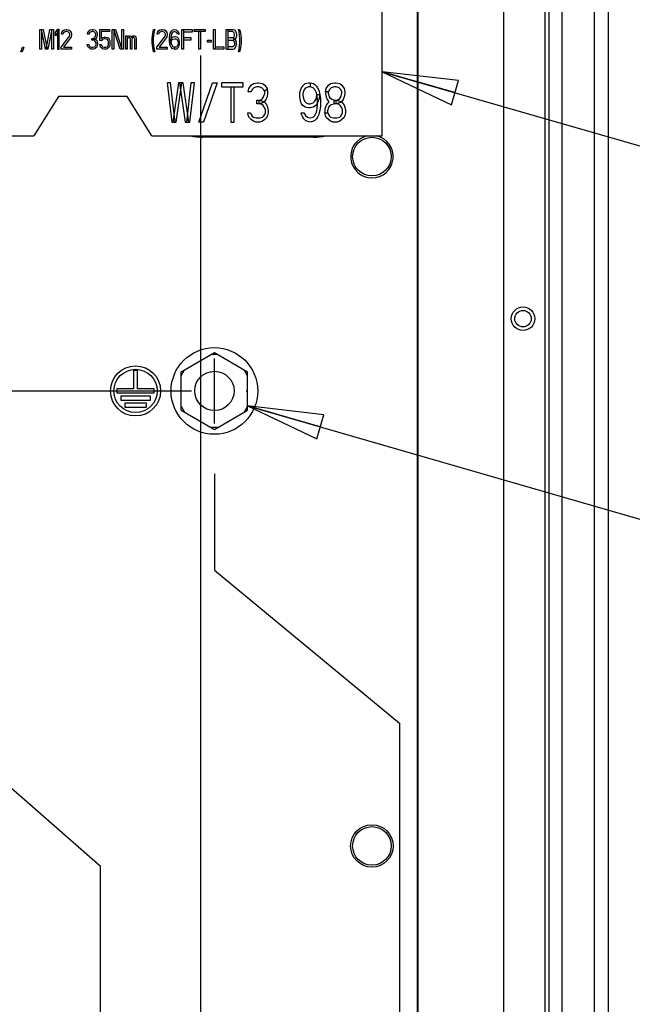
# Paper-space layout 'SUBMITTAL_E1H_1_2' of a CAD drawing. Header units: millimetres. Extents: x 0 to 841, y 0 to 594.
# Tile 21 of 30: x 409 to 448, y 384 to 447. Entities that reach past the tile are written whole.
import ezdxf

# ---------------------------------------------------------------- set-up
doc = ezdxf.new("R2010")
doc.units = ezdxf.units.MM
doc.header["$LTSCALE"] = 46.255
doc.linetypes.add('CENTER', pattern=[0.6, 0.375, -0.075, 0.075, -0.075])
doc.layers.get('0').update_dxf_attribs({"linetype": 'CONTINUOUS'})
for name, color, linetype in [('002___PRT_ALL_AXES', 7, 'CONTINUOUS'), ('02___PRT_ALL_AXES', 7, 'CONTINUOUS'), ('DRAFTS', 7, 'CONTINUOUS'), ('ROUNDS', 7, 'CONTINUOUS')]:
    doc.layers.add(name, color=color, linetype=linetype)
doc.styles.get("Standard").update_dxf_attribs({"font": 'txt', "width": 0.725})
doc.dimstyles.new('DIMSTYLE_4', dxfattribs={"dimtxt": 3.5, "dimasz": 4.8, "dimexe": 3.2, "dimexo": 1.6, "dimgap": 0.875, "dimtad": 0, "dimtih": 1, "dimtoh": 1, "dimdec": 1, "dimzin": 0, "dimdsep": 46, "dimtxsty": 'STANDARD', "dimblk": 'CLOSED', "dimblk1": 'CLOSED', "dimblk2": 'CLOSED', "dimcen": 0.09, "dimadec": 0, "dimazin": 0, "dimtp": 0.4, "dimtm": 0.4, "dimtfac": 1, "dimtdec": 1, "dimtofl": 0, "dimtmove": 0, "dimatfit": 3, "dimldrblk": 'CLOSED', "dimfxl": 1, "dimtolj": 1, "dimtzin": 0, "dimarcsym": 0})
doc.dimstyles.get("Standard").update_dxf_attribs({"dimtxt": 3.5, "dimasz": 4.8, "dimexe": 3.2, "dimexo": 1.6, "dimtad": 0, "dimtih": 1, "dimtoh": 1, "dimdec": 1, "dimzin": 0, "dimdsep": 46, "dimtxsty": 'STANDARD', "dimblk": 'CLOSED', "dimblk1": 'CLOSED', "dimblk2": 'CLOSED', "dimcen": 0.09, "dimadec": 0, "dimazin": 0, "dimtol": 1, "dimtp": 0.4, "dimtm": 0.4, "dimtfac": 1, "dimtdec": 1, "dimtofl": 0, "dimtmove": 0, "dimatfit": 3, "dimldrblk": 'CLOSED', "dimfxl": 1, "dimtolj": 1, "dimtzin": 0, "dimarcsym": 0})

# ---------------------------------------------------------------- blocks, each defined once
blk = doc.blocks.new('*D51')
at = {"color": 2, "linetype": 'CONTINUOUS'}
blk.add_line((420.428, 444.288), (420.428, 265.634), dxfattribs=at)
at = {"color": 2, "linetype": 'CONTINUOUS', "insert": (418.678, 263.884), "char_height": 3.5, "width": 15.225, "attachment_point": 3, "rotation": 90, "line_spacing_factor": 0.9}
blk.add_mtext('497\\P[19.6]', dxfattribs=at)
blk = doc.blocks.new('_CLOSED')
at = {"color": 0, "linetype": 'BYBLOCK'}
for p, q in [((0, 0), (-1, 0.167)), ((-1, 0.167), (-1, -0.167)), ((-1, -0.167), (0, 0)), ((-1, 0), (0, 0))]:
    blk.add_line(p, q, dxfattribs=at)
blk = doc.blocks.new('*D60')
at = {"color": 2, "linetype": 'CONTINUOUS'}
for p, q in [((403.816, 410.225), (403.816, 401.814)), ((403.816, 401.814), (414.057, 392.852)), ((414.057, 392.852), (414.057, 234.371))]:
    blk.add_line(p, q, dxfattribs=at)
at = {"color": 2, "linetype": 'CONTINUOUS', "insert": (412.307, 232.621), "char_height": 3.5, "width": 15.225, "attachment_point": 3, "rotation": 90, "line_spacing_factor": 0.9}
blk.add_mtext('431\\P[17.0]', dxfattribs=at)
blk = doc.blocks.new('*D61')
at = {"color": 2, "linetype": 'CONTINUOUS'}
for p, q in [((421.316, 417.725), (421.316, 411.616)), ((421.316, 411.616), (433.065, 401.895)), ((433.065, 401.895), (433.065, 234.371))]:
    blk.add_line(p, q, dxfattribs=at)
at = {"color": 2, "linetype": 'CONTINUOUS', "insert": (431.315, 232.621), "char_height": 3.5, "width": 15.225, "attachment_point": 3, "rotation": 90, "line_spacing_factor": 0.9}
blk.add_mtext('501\\P[19.7]', dxfattribs=at)

psp = doc.layouts.new('SUBMITTAL_E1H_1_2')

# ---------------------------------------------------------------- linework, layer by layer
at = {"color": 7, "linetype": 'CONTINUOUS'}
for p, q in [((442.303, 504.378), (442.303, 344.238)), ((442.553, 504.4), (442.553, 344.238)), ((446.328, 344.238), (446.328, 504.742)), ((439.678, 504.047), (439.678, 347.288)), ((434.228, 480.413), (434.228, 379.813)), ((431.975, 439.175), (431.975, 447.175)), ((410.233, 444.675), (410.233, 445.925)), ((410.233, 445.925), (410.448, 445.925)), ((410.34, 445.925), (410.34, 444.675)), ((410.592, 444.675), (410.34, 445.925)), ((410.448, 445.925), (410.7, 444.675)), ((410.628, 444.675), (410.879, 445.925)), ((410.987, 445.925), (410.736, 444.675)), ((410.879, 445.925), (411.095, 445.925)), ((410.987, 444.675), (410.987, 445.925)), ((411.095, 445.925), (411.095, 444.675)), ((411.454, 445.925), (411.239, 445.527)), ((411.239, 445.739), (411.347, 445.925)), ((411.239, 445.527), (411.239, 445.739)), ((411.347, 445.925), (411.347, 444.675)), ((411.454, 445.925), (411.347, 445.925)), ((411.454, 444.675), (411.454, 445.925)), ((411.616, 445.633), (411.634, 445.739)), ((411.706, 445.633), (411.616, 445.633)), ((411.634, 445.739), (411.706, 445.846)), ((411.706, 445.846), (411.778, 445.899)), ((411.742, 445.713), (411.706, 445.633)), ((411.796, 445.766), (411.742, 445.713)), ((411.778, 445.899), (411.904, 445.925)), ((411.886, 445.793), (411.796, 445.766)), ((411.958, 445.793), (411.886, 445.793)), ((411.904, 445.925), (411.958, 445.925)), ((411.958, 445.925), (412.083, 445.899)), ((412.047, 445.766), (411.958, 445.793)), ((412.101, 445.713), (412.047, 445.766)), ((412.083, 445.899), (412.155, 445.846)), ((412.137, 445.633), (412.101, 445.713)), ((412.101, 445.473), (412.137, 445.58)), ((412.137, 445.58), (412.137, 445.633)), ((412.155, 445.846), (412.191, 445.793)), ((412.191, 445.793), (412.227, 445.739)), ((412.227, 445.739), (412.245, 445.633)), ((412.245, 445.58), (412.227, 445.473)), ((412.245, 445.633), (412.245, 445.58)), ((413.269, 445.633), (413.287, 445.739)), ((413.359, 445.633), (413.269, 445.633)), ((413.287, 445.739), (413.359, 445.846)), ((413.359, 445.846), (413.431, 445.899)), ((413.395, 445.713), (413.359, 445.633)), ((413.449, 445.766), (413.395, 445.713)), ((413.431, 445.899), (413.557, 445.925)), ((413.539, 445.793), (413.449, 445.766)), ((413.611, 445.793), (413.539, 445.793)), ((413.557, 445.925), (413.593, 445.925)), ((413.593, 445.925), (413.718, 445.899)), ((413.701, 445.766), (413.611, 445.793)), ((413.754, 445.713), (413.701, 445.766)), ((413.718, 445.899), (413.79, 445.846)), ((413.79, 445.633), (413.754, 445.713)), ((413.754, 445.473), (413.79, 445.58)), ((413.79, 445.846), (413.826, 445.793)), ((413.79, 445.58), (413.79, 445.633)), ((413.826, 445.793), (413.862, 445.739)), ((413.862, 445.739), (413.88, 445.633)), ((413.88, 445.58), (413.862, 445.473)), ((413.88, 445.633), (413.88, 445.58)), ((414.042, 445.234), (414.042, 445.925)), ((414.042, 445.925), (414.653, 445.925)), ((414.132, 445.793), (414.132, 445.34)), ((414.653, 445.793), (414.132, 445.793)), ((414.653, 445.925), (414.653, 445.793)), ((414.833, 444.675), (414.833, 445.925)), ((414.833, 445.925), (415.048, 445.925)), ((414.94, 445.925), (414.94, 444.675)), ((415.336, 444.675), (414.94, 445.925)), ((415.048, 445.925), (415.443, 444.675)), ((415.443, 444.675), (415.443, 445.925)), ((415.443, 445.925), (415.551, 445.925)), ((415.551, 445.925), (415.551, 444.675)), ((417.366, 445.314), (417.384, 445.553)), ((417.384, 445.553), (417.42, 445.793)), ((417.42, 445.793), (417.456, 445.925)), ((417.456, 445.553), (417.438, 445.314)), ((417.456, 445.925), (417.528, 445.925)), ((417.492, 445.793), (417.456, 445.553)), ((417.528, 445.925), (417.492, 445.793)), ((417.69, 445.633), (417.708, 445.739)), ((417.779, 445.633), (417.69, 445.633)), ((417.708, 445.739), (417.779, 445.846)), ((417.779, 445.846), (417.851, 445.899)), ((417.815, 445.713), (417.779, 445.633)), ((417.869, 445.766), (417.815, 445.713)), ((417.851, 445.899), (417.977, 445.925)), ((417.959, 445.793), (417.869, 445.766)), ((418.031, 445.793), (417.959, 445.793)), ((417.977, 445.925), (418.031, 445.925)), ((418.031, 445.925), (418.157, 445.899)), ((418.121, 445.766), (418.031, 445.793)), ((418.175, 445.713), (418.121, 445.766)), ((418.157, 445.899), (418.229, 445.846)), ((418.211, 445.633), (418.175, 445.713)), ((418.175, 445.473), (418.211, 445.58)), ((418.211, 445.58), (418.211, 445.633)), ((418.229, 445.846), (418.301, 445.739)), ((418.301, 445.739), (418.318, 445.633)), ((418.318, 445.58), (418.301, 445.473)), ((418.318, 445.633), (418.318, 445.58)), ((418.462, 445.42), (418.48, 445.553)), ((418.48, 445.553), (418.498, 445.633)), ((418.498, 445.633), (418.516, 445.686)), ((418.516, 445.686), (418.552, 445.766)), ((418.552, 445.766), (418.588, 445.819)), ((418.57, 445.553), (418.552, 445.394)), ((418.588, 445.606), (418.57, 445.553)), ((418.588, 445.819), (418.642, 445.872)), ((418.642, 445.713), (418.588, 445.606)), ((418.642, 445.872), (418.678, 445.899)), ((418.696, 445.766), (418.642, 445.713)), ((418.678, 445.899), (418.786, 445.925)), ((418.786, 445.793), (418.696, 445.766)), ((418.786, 445.925), (418.893, 445.899)), ((418.876, 445.766), (418.786, 445.793)), ((418.929, 445.713), (418.876, 445.766)), ((418.893, 445.899), (418.929, 445.872)), ((418.929, 445.872), (418.983, 445.819)), ((418.965, 445.633), (418.929, 445.713)), ((419.073, 445.633), (418.965, 445.633)), ((418.983, 445.819), (419.019, 445.766)), ((419.019, 445.766), (419.055, 445.686)), ((419.055, 445.686), (419.073, 445.633)), ((419.253, 444.675), (419.253, 445.925)), ((419.253, 445.925), (419.9, 445.925)), ((419.361, 445.925), (419.361, 444.675)), ((419.9, 445.766), (419.361, 445.766)), ((419.9, 445.925), (419.9, 445.766)), ((420.043, 445.793), (420.043, 445.925)), ((420.043, 445.925), (420.726, 445.925)), ((420.726, 445.793), (420.043, 445.793)), ((420.331, 444.675), (420.331, 445.793)), ((420.439, 445.793), (420.439, 444.675)), ((420.726, 445.925), (420.726, 445.793)), ((421.265, 444.675), (421.265, 445.925)), ((421.265, 445.925), (421.373, 445.925)), ((421.373, 445.925), (421.373, 444.675)), ((422.056, 444.675), (422.056, 445.925)), ((422.056, 445.925), (422.487, 445.925)), ((422.164, 445.925), (422.164, 444.675)), ((422.487, 445.793), (422.164, 445.793)), ((422.487, 445.925), (422.595, 445.899)), ((422.541, 445.739), (422.487, 445.793)), ((422.577, 445.686), (422.541, 445.739)), ((422.595, 445.606), (422.577, 445.686)), ((422.577, 445.473), (422.595, 445.553)), ((422.595, 445.899), (422.649, 445.819)), ((422.595, 445.553), (422.595, 445.606)), ((422.649, 445.819), (422.703, 445.713)), ((422.703, 445.713), (422.721, 445.606)), ((422.721, 445.553), (422.703, 445.447)), ((422.721, 445.606), (422.721, 445.553)), ((422.883, 445.793), (422.847, 445.925)), ((422.847, 445.925), (422.918, 445.925)), ((422.918, 445.553), (422.883, 445.793)), ((422.918, 445.925), (422.954, 445.793)), ((422.936, 445.314), (422.918, 445.553)), ((422.954, 445.793), (422.99, 445.553)), ((422.99, 445.553), (423.008, 445.314)), ((411.598, 444.808), (412.065, 445.42)), ((412.191, 445.394), (411.742, 444.808)), ((412.065, 445.42), (412.101, 445.473)), ((412.227, 445.473), (412.191, 445.394)), ((413.269, 444.888), (413.251, 444.968)), ((413.251, 444.968), (413.341, 444.968)), ((413.341, 444.968), (413.359, 444.915)), ((413.359, 444.915), (413.395, 444.862)), ((413.539, 445.261), (413.539, 445.367)), ((413.539, 445.367), (413.611, 445.367)), ((413.611, 445.261), (413.539, 445.261)), ((413.611, 445.367), (413.683, 445.394)), ((413.611, 445.261), (413.611, 445.367)), ((413.611, 445.367), (413.718, 445.34)), ((413.718, 445.287), (413.611, 445.261)), ((413.701, 445.234), (413.611, 445.261)), ((413.683, 445.394), (413.718, 445.42)), ((413.736, 445.207), (413.701, 445.234)), ((413.718, 445.42), (413.754, 445.473)), ((413.718, 445.34), (413.772, 445.314)), ((413.772, 445.314), (413.718, 445.287)), ((413.772, 445.154), (413.736, 445.207)), ((413.754, 444.862), (413.79, 444.915)), ((413.826, 445.394), (413.772, 445.314)), ((413.772, 445.314), (413.844, 445.234)), ((413.808, 445.074), (413.772, 445.154)), ((413.79, 444.915), (413.808, 444.968)), ((413.808, 444.968), (413.808, 445.074)), ((413.862, 445.473), (413.826, 445.394)), ((413.844, 445.234), (413.88, 445.154)), ((413.88, 445.154), (413.898, 445.048)), ((413.898, 444.968), (413.88, 444.888)), ((413.898, 445.048), (413.898, 444.968)), ((414.168, 445.234), (414.042, 445.234)), ((414.06, 444.888), (414.042, 444.968)), ((414.042, 444.968), (414.132, 444.968)), ((414.132, 445.34), (414.186, 445.394)), ((414.132, 444.968), (414.15, 444.915)), ((414.15, 444.915), (414.186, 444.862)), ((414.204, 445.287), (414.168, 445.234)), ((414.186, 445.394), (414.222, 445.42)), ((414.24, 445.314), (414.204, 445.287)), ((414.222, 445.42), (414.329, 445.447)), ((414.329, 445.34), (414.24, 445.314)), ((414.329, 445.447), (414.329, 445.34)), ((414.329, 445.447), (414.401, 445.447)), ((414.401, 445.34), (414.329, 445.34)), ((414.401, 445.447), (414.509, 445.42)), ((414.491, 445.314), (414.401, 445.34)), ((414.527, 445.287), (414.491, 445.314)), ((414.509, 445.42), (414.563, 445.394)), ((414.563, 445.234), (414.527, 445.287)), ((414.545, 444.862), (414.581, 444.915)), ((414.563, 445.394), (414.635, 445.314)), ((414.599, 445.154), (414.563, 445.234)), ((414.581, 444.915), (414.599, 444.968)), ((414.599, 444.968), (414.599, 445.154)), ((414.635, 445.314), (414.671, 445.234)), ((414.671, 445.234), (414.689, 445.128)), ((414.689, 444.968), (414.671, 444.888)), ((414.689, 445.128), (414.689, 444.968)), ((415.695, 444.675), (415.695, 445.527)), ((415.695, 445.527), (415.785, 445.527)), ((415.785, 445.527), (415.785, 445.447)), ((415.785, 445.447), (415.821, 445.5)), ((415.821, 445.394), (415.785, 445.34)), ((415.785, 445.34), (415.785, 444.675)), ((415.821, 445.5), (415.875, 445.527)), ((415.875, 445.42), (415.821, 445.394)), ((415.875, 445.527), (415.947, 445.527)), ((415.911, 445.42), (415.875, 445.42)), ((415.947, 445.394), (415.911, 445.42)), ((415.947, 445.527), (416.001, 445.5)), ((415.965, 445.367), (415.947, 445.394)), ((415.983, 445.314), (415.965, 445.367)), ((415.983, 444.675), (415.983, 445.314)), ((416.001, 445.5), (416.036, 445.447)), ((416.036, 445.447), (416.054, 445.42)), ((416.054, 445.42), (416.108, 445.5)), ((416.09, 445.367), (416.072, 445.314)), ((416.072, 445.314), (416.072, 444.675)), ((416.108, 445.394), (416.09, 445.367)), ((416.108, 445.5), (416.162, 445.527)), ((416.144, 445.42), (416.108, 445.394)), ((416.198, 445.42), (416.144, 445.42)), ((416.162, 445.527), (416.234, 445.527)), ((416.234, 445.394), (416.198, 445.42)), ((416.234, 445.527), (416.288, 445.5)), ((416.252, 445.367), (416.234, 445.394)), ((416.27, 445.314), (416.252, 445.367)), ((416.27, 444.675), (416.27, 445.314)), ((416.288, 445.5), (416.324, 445.447)), ((416.324, 445.447), (416.342, 445.394)), ((416.342, 445.394), (416.36, 445.314)), ((416.36, 445.314), (416.36, 444.675)), ((417.366, 445.128), (417.366, 445.314)), ((417.384, 444.888), (417.366, 445.128)), ((417.438, 445.314), (417.438, 445.128)), ((417.438, 445.128), (417.456, 444.888)), ((417.672, 444.808), (418.139, 445.42)), ((418.265, 445.394), (417.815, 444.808)), ((418.139, 445.42), (418.175, 445.473)), ((418.301, 445.473), (418.265, 445.394)), ((418.462, 445.181), (418.462, 445.42)), ((418.48, 445.048), (418.462, 445.181)), ((418.498, 445.234), (418.48, 445.048)), ((418.498, 444.968), (418.48, 445.048)), ((418.48, 445.048), (418.57, 445.048)), ((418.534, 445.314), (418.498, 445.234)), ((418.516, 444.915), (418.498, 444.968)), ((418.552, 444.835), (418.516, 444.915)), ((418.606, 445.394), (418.534, 445.314)), ((418.552, 445.394), (418.552, 445.207)), ((418.552, 445.207), (418.57, 445.048)), ((418.57, 445.128), (418.588, 445.207)), ((418.57, 445.048), (418.57, 445.128)), ((418.57, 445.048), (418.588, 444.995)), ((418.588, 445.207), (418.624, 445.261)), ((418.588, 444.995), (418.642, 444.888)), ((418.678, 445.447), (418.606, 445.394)), ((418.624, 445.261), (418.678, 445.314)), ((418.786, 445.473), (418.678, 445.447)), ((418.678, 445.314), (418.786, 445.34)), ((418.84, 445.473), (418.786, 445.473)), ((418.786, 445.34), (418.84, 445.34)), ((418.947, 445.447), (418.84, 445.473)), ((418.84, 445.34), (418.911, 445.314)), ((418.911, 445.314), (418.965, 445.261)), ((419.055, 445.34), (418.947, 445.447)), ((418.983, 444.915), (418.947, 444.862)), ((418.965, 445.261), (419.001, 445.181)), ((419.019, 444.995), (418.983, 444.915)), ((419.001, 445.181), (419.019, 445.074)), ((419.019, 445.074), (419.019, 444.995)), ((419.091, 445.261), (419.055, 445.34)), ((419.055, 444.835), (419.091, 444.915)), ((419.109, 445.128), (419.091, 445.261)), ((419.091, 444.915), (419.109, 445.021)), ((419.109, 445.021), (419.109, 445.128)), ((419.361, 445.42), (419.828, 445.42)), ((419.828, 445.261), (419.361, 445.261)), ((419.828, 445.42), (419.828, 445.261)), ((420.87, 445.128), (420.87, 445.261)), ((420.87, 445.261), (421.122, 445.261)), ((421.122, 445.128), (420.87, 445.128)), ((421.122, 445.261), (421.122, 445.128)), ((422.487, 445.394), (422.164, 445.394)), ((422.487, 445.234), (422.164, 445.234)), ((422.487, 445.394), (422.541, 445.42)), ((422.595, 445.34), (422.487, 445.394)), ((422.595, 445.287), (422.487, 445.234)), ((422.487, 445.234), (422.541, 445.207)), ((422.541, 445.42), (422.577, 445.473)), ((422.541, 445.207), (422.577, 445.154)), ((422.577, 444.915), (422.541, 444.862)), ((422.577, 445.154), (422.595, 445.074)), ((422.595, 444.995), (422.577, 444.915)), ((422.649, 445.34), (422.595, 445.287)), ((422.649, 445.287), (422.595, 445.34)), ((422.595, 445.074), (422.595, 444.995)), ((422.703, 445.447), (422.649, 445.34)), ((422.703, 445.181), (422.649, 445.287)), ((422.721, 445.074), (422.703, 445.181)), ((422.703, 444.888), (422.721, 444.995)), ((422.721, 444.995), (422.721, 445.074)), ((422.918, 444.888), (422.936, 445.128)), ((422.936, 445.128), (422.936, 445.314)), ((423.008, 445.128), (422.99, 444.888)), ((423.008, 445.314), (423.008, 445.128)), ((409.029, 444.516), (409.136, 444.808)), ((409.118, 444.516), (409.029, 444.516)), ((409.226, 444.808), (409.118, 444.516)), ((409.136, 444.808), (409.226, 444.808)), ((410.34, 444.675), (410.233, 444.675)), ((410.736, 444.675), (410.592, 444.675)), ((411.095, 444.675), (410.987, 444.675)), ((411.347, 444.675), (411.454, 444.675)), ((411.598, 444.675), (411.598, 444.808)), ((412.245, 444.675), (411.598, 444.675)), ((411.742, 444.808), (412.245, 444.808)), ((412.245, 444.808), (412.245, 444.675)), ((413.305, 444.808), (413.269, 444.888)), ((413.359, 444.755), (413.305, 444.808)), ((413.431, 444.702), (413.359, 444.755)), ((413.395, 444.862), (413.431, 444.835)), ((413.431, 444.835), (413.521, 444.808)), ((413.503, 444.675), (413.431, 444.702)), ((413.647, 444.675), (413.503, 444.675)), ((413.521, 444.808), (413.629, 444.808)), ((413.629, 444.808), (413.718, 444.835)), ((413.718, 444.702), (413.647, 444.675)), ((413.718, 444.835), (413.754, 444.862)), ((413.79, 444.755), (413.718, 444.702)), ((413.844, 444.808), (413.79, 444.755)), ((413.88, 444.888), (413.844, 444.808)), ((414.096, 444.808), (414.06, 444.888)), ((414.15, 444.755), (414.096, 444.808)), ((414.222, 444.702), (414.15, 444.755)), ((414.186, 444.862), (414.222, 444.835)), ((414.222, 444.835), (414.311, 444.808)), ((414.293, 444.675), (414.222, 444.702)), ((414.437, 444.675), (414.293, 444.675)), ((414.311, 444.808), (414.419, 444.808)), ((414.419, 444.808), (414.509, 444.835)), ((414.509, 444.702), (414.437, 444.675)), ((414.509, 444.835), (414.545, 444.862)), ((414.581, 444.755), (414.509, 444.702)), ((414.635, 444.808), (414.581, 444.755)), ((414.671, 444.888), (414.635, 444.808)), ((414.94, 444.675), (414.833, 444.675)), ((415.551, 444.675), (415.336, 444.675)), ((415.785, 444.675), (415.695, 444.675)), ((416.072, 444.675), (415.983, 444.675)), ((416.36, 444.675), (416.27, 444.675)), ((417.42, 444.649), (417.384, 444.888)), ((417.456, 444.516), (417.42, 444.649)), ((417.456, 444.888), (417.492, 444.649)), ((417.528, 444.516), (417.456, 444.516)), ((417.492, 444.649), (417.528, 444.516)), ((417.672, 444.675), (417.672, 444.808)), ((418.318, 444.675), (417.672, 444.675)), ((417.815, 444.808), (418.318, 444.808)), ((418.318, 444.808), (418.318, 444.675)), ((418.588, 444.782), (418.552, 444.835)), ((418.642, 444.729), (418.588, 444.782)), ((418.642, 444.888), (418.696, 444.835)), ((418.678, 444.702), (418.642, 444.729)), ((418.786, 444.675), (418.678, 444.702)), ((418.696, 444.835), (418.786, 444.808)), ((418.786, 444.808), (418.786, 444.675)), ((418.84, 444.808), (418.786, 444.808)), ((418.786, 444.675), (418.84, 444.675)), ((418.911, 444.835), (418.84, 444.808)), ((418.84, 444.675), (418.947, 444.702)), ((418.947, 444.862), (418.911, 444.835)), ((418.947, 444.702), (419.001, 444.755)), ((419.001, 444.755), (419.055, 444.835)), ((419.361, 444.675), (419.253, 444.675)), ((420.439, 444.675), (420.331, 444.675)), ((421.912, 444.675), (421.265, 444.675)), ((421.373, 444.835), (421.912, 444.835)), ((421.912, 444.835), (421.912, 444.675)), ((422.056, 444.675), (422.487, 444.675)), ((422.487, 444.835), (422.164, 444.835)), ((422.541, 444.862), (422.487, 444.835)), ((422.487, 444.675), (422.595, 444.702)), ((422.595, 444.702), (422.649, 444.782)), ((422.649, 444.782), (422.703, 444.888)), ((422.847, 444.516), (422.883, 444.649)), ((422.918, 444.516), (422.847, 444.516)), ((422.883, 444.649), (422.918, 444.888)), ((422.954, 444.649), (422.918, 444.516)), ((422.99, 444.888), (422.954, 444.649)), ((418.318, 442.55), (418.606, 440.05)), ((418.534, 442.55), (418.318, 442.55)), ((418.822, 440.05), (418.534, 442.55)), ((419.038, 442.55), (418.678, 440.05)), ((418.894, 440.05), (419.254, 442.55)), ((419.326, 442.55), (419.038, 442.55)), ((419.11, 442.55), (419.471, 440.05)), ((419.687, 440.05), (419.326, 442.55)), ((419.831, 442.55), (419.543, 440.05)), ((419.759, 440.05), (420.047, 442.55)), ((420.047, 442.55), (419.831, 442.55)), ((420.335, 440.05), (421.2, 442.55)), ((421.488, 442.55), (420.624, 440.05)), ((421.2, 442.55), (421.488, 442.55)), ((421.777, 442.55), (421.777, 442.285)), ((423.146, 442.55), (421.777, 442.55)), ((423.146, 442.285), (423.146, 442.55)), ((423.65, 442.391), (423.795, 442.497)), ((423.795, 442.497), (424.047, 442.55)), ((424.047, 442.55), (424.119, 442.55)), ((424.119, 442.55), (424.371, 442.497)), ((424.371, 442.497), (424.515, 442.391)), ((426.965, 442.391), (427.074, 442.497)), ((427.074, 442.497), (427.29, 442.55)), ((427.29, 442.55), (427.398, 442.55)), ((427.398, 442.55), (427.398, 442.285)), ((427.398, 442.55), (427.614, 442.497)), ((427.614, 442.497), (427.686, 442.444)), ((427.686, 442.444), (427.794, 442.338)), ((428.551, 442.391), (428.695, 442.497)), ((428.695, 442.497), (428.947, 442.55)), ((428.947, 442.55), (429.019, 442.55)), ((429.019, 442.55), (429.272, 442.497)), ((429.272, 442.497), (429.416, 442.391)), ((421.777, 442.285), (423.146, 442.285)), ((422.353, 442.285), (422.353, 440.05)), ((422.569, 440.05), (422.569, 442.285)), ((423.47, 441.965), (423.506, 442.178)), ((423.65, 441.965), (423.47, 441.965)), ((423.506, 442.178), (423.65, 442.391)), ((423.723, 442.125), (423.65, 441.965)), ((423.831, 442.231), (423.723, 442.125)), ((424.011, 442.285), (423.831, 442.231)), ((424.155, 442.285), (424.011, 442.285)), ((424.335, 442.231), (424.155, 442.285)), ((424.443, 442.125), (424.335, 442.231)), ((424.515, 441.965), (424.443, 442.125)), ((424.443, 441.646), (424.515, 441.859)), ((424.515, 442.391), (424.659, 442.178)), ((424.515, 441.859), (424.515, 441.965)), ((424.659, 442.178), (424.695, 441.965)), ((424.695, 441.859), (424.659, 441.646)), ((424.695, 441.965), (424.695, 441.859)), ((426.749, 441.859), (426.785, 442.072)), ((426.749, 441.646), (426.749, 441.859)), ((426.785, 442.072), (426.857, 442.231)), ((426.857, 442.231), (426.965, 442.391)), ((427.001, 442.072), (426.929, 441.859)), ((426.929, 441.859), (426.929, 441.753)), ((427.074, 442.178), (427.001, 442.072)), ((427.146, 442.231), (427.074, 442.178)), ((427.29, 442.285), (427.146, 442.231)), ((427.398, 442.285), (427.29, 442.285)), ((427.578, 442.231), (427.398, 442.285)), ((427.686, 442.125), (427.578, 442.231)), ((427.794, 441.912), (427.686, 442.125)), ((427.794, 442.338), (427.866, 442.231)), ((427.83, 441.806), (427.794, 441.912)), ((427.794, 441.593), (427.83, 441.806)), ((427.866, 441.487), (427.83, 441.806)), ((427.83, 441.806), (428.01, 441.806)), ((427.866, 442.231), (427.938, 442.072)), ((427.938, 442.072), (427.974, 441.965)), ((428.01, 441.806), (427.938, 441.487)), ((427.974, 441.965), (428.01, 441.806)), ((428.01, 441.806), (428.046, 441.54)), ((428.371, 441.965), (428.407, 442.178)), ((428.371, 441.965), (428.371, 441.859)), ((428.551, 441.965), (428.371, 441.965)), ((428.371, 441.859), (428.407, 441.646)), ((428.407, 442.178), (428.551, 442.391)), ((428.623, 442.125), (428.551, 441.965)), ((428.551, 441.859), (428.551, 441.965)), ((428.623, 441.646), (428.551, 441.859)), ((428.731, 442.231), (428.623, 442.125)), ((428.911, 442.285), (428.731, 442.231)), ((429.055, 442.285), (428.911, 442.285)), ((429.236, 442.231), (429.055, 442.285)), ((429.344, 442.125), (429.236, 442.231)), ((429.416, 441.965), (429.344, 442.125)), ((429.344, 441.646), (429.416, 441.859)), ((429.416, 442.391), (429.56, 442.178)), ((429.416, 441.859), (429.416, 441.965)), ((429.56, 442.178), (429.596, 441.965)), ((429.596, 441.859), (429.56, 441.646)), ((429.596, 441.965), (429.596, 441.859)), ((411.412, 441.675), (409.85, 439.175)), ((415.787, 441.675), (411.412, 441.675)), ((417.35, 439.175), (415.787, 441.675)), ((424.011, 441.221), (424.011, 441.433)), ((424.011, 441.433), (424.155, 441.433)), ((424.155, 441.221), (424.011, 441.221)), ((424.155, 441.433), (424.299, 441.487)), ((424.155, 441.221), (424.155, 441.433)), ((424.155, 441.433), (424.371, 441.38)), ((424.371, 441.274), (424.155, 441.221)), ((424.335, 441.168), (424.155, 441.221)), ((424.299, 441.487), (424.371, 441.54)), ((424.407, 441.114), (424.335, 441.168)), ((424.371, 441.54), (424.443, 441.646)), ((424.371, 441.38), (424.479, 441.327)), ((424.479, 441.327), (424.371, 441.274)), ((424.587, 441.487), (424.479, 441.327)), ((424.479, 441.327), (424.623, 441.168)), ((424.659, 441.646), (424.587, 441.487)), ((424.623, 441.168), (424.695, 441.008)), ((426.785, 441.38), (426.749, 441.646)), ((426.857, 441.221), (426.785, 441.38)), ((426.929, 441.114), (426.857, 441.221)), ((426.929, 441.753), (426.965, 441.54)), ((426.965, 441.54), (427.038, 441.38)), ((427.038, 441.38), (427.146, 441.274)), ((427.146, 441.274), (427.29, 441.221)), ((427.29, 441.221), (427.398, 441.221)), ((427.398, 441.221), (427.578, 441.274)), ((427.578, 441.274), (427.686, 441.38)), ((427.686, 441.38), (427.758, 441.487)), ((427.758, 441.487), (427.794, 441.593)), ((427.866, 441.274), (427.758, 441.114)), ((427.938, 441.487), (427.866, 441.274)), ((427.866, 441.114), (427.866, 441.487)), ((428.046, 441.54), (428.046, 441.061)), ((428.443, 441.168), (428.371, 441.008)), ((428.407, 441.646), (428.479, 441.487)), ((428.587, 441.327), (428.443, 441.168)), ((428.479, 441.487), (428.587, 441.327)), ((428.695, 441.54), (428.623, 441.646)), ((428.659, 441.114), (428.731, 441.168)), ((428.767, 441.487), (428.695, 441.54)), ((428.731, 441.168), (428.911, 441.221)), ((428.911, 441.433), (428.767, 441.487)), ((428.911, 441.221), (428.911, 441.433)), ((428.911, 441.433), (429.055, 441.433)), ((429.055, 441.221), (428.911, 441.221)), ((429.055, 441.433), (429.199, 441.487)), ((429.055, 441.221), (429.055, 441.433)), ((429.055, 441.433), (429.272, 441.38)), ((429.272, 441.274), (429.055, 441.221)), ((429.236, 441.168), (429.055, 441.221)), ((429.199, 441.487), (429.272, 441.54)), ((429.308, 441.114), (429.236, 441.168)), ((429.272, 441.54), (429.344, 441.646)), ((429.272, 441.38), (429.38, 441.327)), ((429.38, 441.327), (429.272, 441.274)), ((429.488, 441.487), (429.38, 441.327)), ((429.38, 441.327), (429.524, 441.168)), ((429.56, 441.646), (429.488, 441.487)), ((429.524, 441.168), (429.596, 441.008)), ((423.47, 440.476), (423.434, 440.636)), ((423.434, 440.636), (423.614, 440.636)), ((423.614, 440.636), (423.65, 440.529)), ((424.479, 441.008), (424.407, 441.114)), ((424.551, 440.848), (424.479, 441.008)), ((424.515, 440.529), (424.551, 440.636)), ((424.551, 440.636), (424.551, 440.848)), ((424.695, 441.008), (424.731, 440.795)), ((424.731, 440.636), (424.695, 440.476)), ((424.731, 440.795), (424.731, 440.636)), ((426.857, 440.529), (426.821, 440.636)), ((426.821, 440.636), (427.001, 440.636)), ((427.074, 441.008), (426.929, 441.114)), ((427.001, 440.636), (427.11, 440.476)), ((427.29, 440.955), (427.074, 441.008)), ((427.398, 440.955), (427.29, 440.955)), ((427.614, 441.008), (427.398, 440.955)), ((427.758, 441.114), (427.614, 441.008)), ((427.686, 440.476), (427.794, 440.689)), ((427.794, 440.689), (427.83, 440.795)), ((427.83, 440.795), (427.866, 441.114)), ((427.974, 440.636), (427.938, 440.529)), ((428.01, 440.795), (427.974, 440.636)), ((428.046, 441.061), (428.01, 440.795)), ((428.371, 441.008), (428.335, 440.902)), ((428.335, 440.902), (428.335, 440.636)), ((428.371, 440.476), (428.335, 440.636)), ((428.335, 440.636), (428.515, 440.636)), ((428.515, 440.795), (428.587, 441.008)), ((428.515, 440.636), (428.515, 440.795)), ((428.515, 440.636), (428.551, 440.529)), ((428.587, 441.008), (428.659, 441.114)), ((429.38, 441.008), (429.308, 441.114)), ((429.452, 440.848), (429.38, 441.008)), ((429.416, 440.529), (429.452, 440.636)), ((429.452, 440.636), (429.452, 440.848)), ((429.596, 441.008), (429.632, 440.795)), ((429.632, 440.636), (429.596, 440.476)), ((429.632, 440.795), (429.632, 440.636)), ((418.606, 440.05), (418.894, 440.05)), ((419.471, 440.05), (419.759, 440.05)), ((420.624, 440.05), (420.335, 440.05)), ((422.353, 440.05), (422.569, 440.05)), ((423.542, 440.316), (423.47, 440.476)), ((423.65, 440.21), (423.542, 440.316)), ((423.65, 440.529), (423.723, 440.423)), ((423.795, 440.104), (423.65, 440.21)), ((423.723, 440.423), (423.795, 440.37)), ((423.795, 440.37), (423.975, 440.316)), ((423.939, 440.05), (423.795, 440.104)), ((424.227, 440.05), (423.939, 440.05)), ((423.975, 440.316), (424.191, 440.316)), ((424.191, 440.316), (424.371, 440.37)), ((424.371, 440.104), (424.227, 440.05)), ((424.371, 440.37), (424.443, 440.423)), ((424.515, 440.21), (424.371, 440.104)), ((424.443, 440.423), (424.515, 440.529)), ((424.623, 440.316), (424.515, 440.21)), ((424.695, 440.476), (424.623, 440.316)), ((426.929, 440.37), (426.857, 440.529)), ((427.001, 440.263), (426.929, 440.37)), ((427.11, 440.157), (427.001, 440.263)), ((427.11, 440.476), (427.218, 440.37)), ((427.182, 440.104), (427.11, 440.157)), ((427.398, 440.05), (427.182, 440.104)), ((427.218, 440.37), (427.398, 440.316)), ((427.398, 440.316), (427.578, 440.37)), ((427.614, 440.104), (427.398, 440.05)), ((427.578, 440.37), (427.686, 440.476)), ((427.686, 440.157), (427.614, 440.104)), ((427.794, 440.263), (427.686, 440.157)), ((427.866, 440.37), (427.794, 440.263)), ((427.938, 440.529), (427.866, 440.37)), ((428.443, 440.316), (428.371, 440.476)), ((428.551, 440.21), (428.443, 440.316)), ((428.551, 440.529), (428.623, 440.423)), ((428.695, 440.104), (428.551, 440.21)), ((428.623, 440.423), (428.695, 440.37)), ((428.695, 440.37), (428.875, 440.316)), ((428.839, 440.05), (428.695, 440.104)), ((429.127, 440.05), (428.839, 440.05)), ((428.875, 440.316), (429.091, 440.316)), ((429.091, 440.316), (429.272, 440.37)), ((429.272, 440.104), (429.127, 440.05)), ((429.272, 440.37), (429.344, 440.423)), ((429.416, 440.21), (429.272, 440.104)), ((429.344, 440.423), (429.416, 440.529)), ((429.524, 440.316), (429.416, 440.21)), ((429.596, 440.476), (429.524, 440.316)), ((396.6, 439.175), (409.85, 439.175)), ((417.35, 439.175), (431.975, 439.175)), ((419.203, 424.208), (421.316, 425.427)), ((421.532, 425.302), (421.099, 425.302)), ((421.316, 425.427), (423.428, 424.208)), ((416.191, 424.288), (416.191, 423.113)), ((416.441, 424.288), (416.191, 424.288)), ((416.441, 423.113), (416.441, 424.288)), ((419.203, 423.958), (419.42, 424.333)), ((423.428, 423.958), (423.212, 424.333)), ((419.203, 421.768), (419.203, 424.208)), ((423.428, 421.768), (423.428, 424.208)), ((415.128, 423.113), (415.128, 422.863)), ((416.191, 423.113), (415.128, 423.113)), ((417.503, 423.113), (416.441, 423.113)), ((417.503, 422.863), (417.503, 423.113)), ((415.128, 422.863), (417.503, 422.863)), ((415.378, 422.663), (415.378, 422.413)), ((417.253, 422.663), (415.378, 422.663)), ((415.378, 422.413), (417.253, 422.413)), ((417.253, 422.413), (417.253, 422.663)), ((415.628, 422.213), (415.628, 421.963)), ((417.003, 422.213), (415.628, 422.213)), ((415.628, 421.963), (417.003, 421.963)), ((417.003, 421.963), (417.003, 422.213)), ((419.203, 422.018), (419.42, 421.643)), ((423.428, 422.018), (423.212, 421.643)), ((419.203, 421.768), (421.316, 420.549)), ((421.316, 420.549), (423.428, 421.768)), ((421.532, 420.674), (421.099, 420.674))]:
    psp.add_line(p, q, dxfattribs=at)
at = {"color": 2, "linetype": 'CONTINUOUS'}
for p, q in [((424.497, 442.007), (424.661, 442.171)), ((422.54, 440.05), (422.569, 440.08))]:
    psp.add_line(p, q, dxfattribs=at)
at = {"color": 7, "linetype": 'CONTINUOUS'}
for centre, radius in [((431.316, 437.863), 1.225), ((421.316, 422.988), 2.75), ((416.316, 422.988), 1.587), ((416.316, 422.988), 1.375), ((431.316, 394.113), 1.225)]:
    psp.add_circle(centre, radius, dxfattribs=at)
at = {"layer": '002___PRT_ALL_AXES', "color": 7, "linetype": 'CONTINUOUS'}
for p, q in [((443.403, 344.238), (443.403, 504.477)), ((445.454, 344.238), (445.454, 504.663))]:
    psp.add_line(p, q, dxfattribs=at)
at = {"layer": '002___PRT_ALL_AXES', "color": 7, "linetype": 'CENTER'}
for p, q in [((421.316, 420.925), (421.316, 425.05)), ((319.253, 422.988), (423.378, 422.988))]:
    psp.add_line(p, q, dxfattribs=at)
at = {"layer": '002___PRT_ALL_AXES', "color": 7, "linetype": 'CONTINUOUS'}
for centre, radius in [((440.909, 427.575), 0.75), ((440.909, 427.575), 0.525), ((421.316, 422.988), 1.25)]:
    psp.add_circle(centre, radius, dxfattribs=at)
at = {"layer": '02___PRT_ALL_AXES', "color": 7, "linetype": 'CONTINUOUS'}
psp.add_circle((431.316, 394.113), 1.35, dxfattribs=at)
psp.add_arc((431.316, 437.863), 1.35, 102.79843, 77.20157, dxfattribs=at)
at = {"layer": 'DRAFTS', "color": 7, "linetype": 'CONTINUOUS'}
psp.add_line((427.591, 439.096), (420.591, 439.096), dxfattribs=at)
for centre, start, end in [((420.591, 443.275), 258.91619, 270), ((427.591, 443.275), 270, 281.08381)]:
    psp.add_arc(centre, 4.179, start, end, dxfattribs=at)
at = {"layer": 'ROUNDS', "color": 7, "linetype": 'CONTINUOUS'}
psp.add_line((434.216, 379.813), (434.216, 480.413), dxfattribs=at)

# ---------------------------------------------------------------- dimensions: what is measured, and where the dimension line sits
at = {"color": 2, "linetype": 'CONTINUOUS'}
for feature_location, offset, dtype, origin, text, picture, middle in [((420.428, 444.288), (0, -178.654), 1, (420.428, 445.888), '497\\P[19.6]', '*D51', (423.053, 256.271)), ((421.316, 417.725), (11.749, -183.355), 0, (421.316, 419.325), '501\\P[19.7]', '*D61', (435.69, 225.008)), ((403.816, 410.225), (10.241, -175.855), 0, (403.816, 411.825), '431\\P[17.0]', '*D60', (416.682, 225.008))]:
    dim = psp.add_ordinate_dim(feature_location=feature_location, offset=offset, dtype=dtype, origin=origin, text=text, dimstyle='DIMSTYLE_4', dxfattribs=at)
    dim.commit()
    dim.dimension.update_dxf_attribs({"geometry": picture, "text_midpoint": middle})

# ---------------------------------------------------------------- leaders
for points in [[(431.975, 443.248), (452.678, 437.29), (459.078, 437.29)], [(423.428, 422.044), (454.896, 412.946), (461.296, 412.946)]]:
    psp.add_leader(points, dimstyle='STANDARD', override={"dimtad": 0}, dxfattribs=at)

doc.saveas('drawing.dxf')
